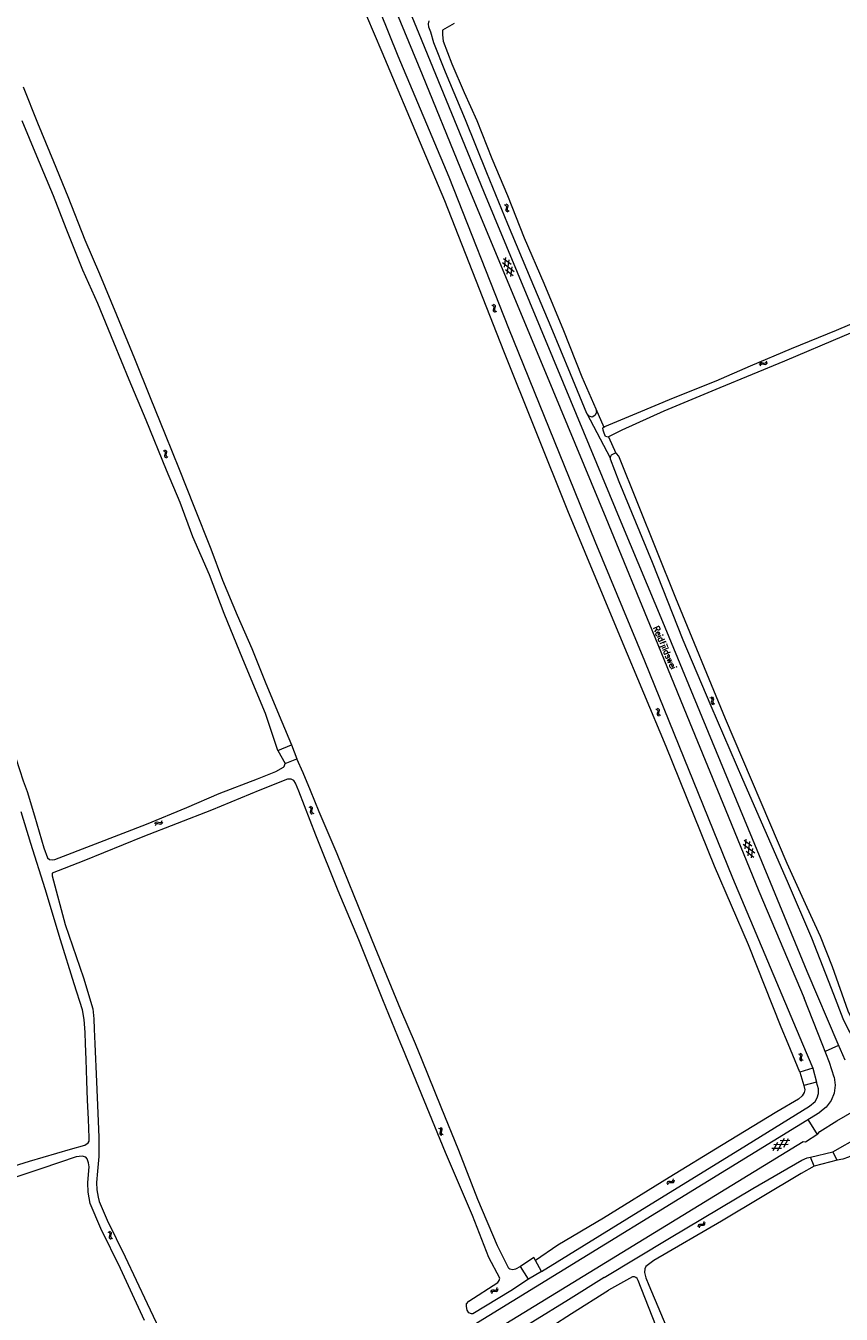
# Model space of a CAD drawing. Header units: metres. Extents: x 189705 to 199106, y 581686 to 588448.
# Tile 85 of 256: x 191697 to 191956, y 585914 to 586323. Entities that reach past the tile are written whole.
import ezdxf

# ---------------------------------------------------------------- set-up
doc = ezdxf.new("R2010")
doc.units = ezdxf.units.M
doc.layers.add('B-WA-OG-GBKN-G', color=7, linetype='Continuous', lineweight=18)
doc.styles.add('Style-STANDARD', font='STANDARD.shx')

msp = doc.modelspace()

# ---------------------------------------------------------------- linework, layer by layer
at = {"layer": 'B-WA-OG-GBKN-G'}
for p, q in [((191848.912, 586266.608), (191849.283, 586266.44)), ((191849.283, 586266.44), (191849.513, 586266.206)), ((191849.45, 586265.48), (191849.343, 586265.086)), ((191849.361, 586266.82), (191849.733, 586266.655)), ((191849.551, 586265.882), (191849.45, 586265.48)), ((191849.513, 586266.206), (191849.551, 586265.882)), ((191849.733, 586266.655), (191849.965, 586266.423)), ((191849.898, 586265.693), (191849.794, 586265.299)), ((191849.794, 586265.299), (191849.829, 586264.971)), ((191850.003, 586266.087), (191849.898, 586265.693)), ((191849.965, 586266.423), (191850.003, 586266.087)), ((191849.343, 586265.086), (191849.378, 586264.758)), ((191849.378, 586264.758), (191849.615, 586264.518)), ((191849.615, 586264.518), (191849.988, 586264.351)), ((191849.829, 586264.971), (191850.064, 586264.73)), ((191850.064, 586264.73), (191850.437, 586264.563)), ((191848.615, 586249.515), (191851.03, 586247.651)), ((191848.904, 586246.779), (191849.312, 586249.801)), ((191849.825, 586244.534), (191850.439, 586249.089)), ((191848.313, 586248.218), (191851.951, 586245.408)), ((191849.232, 586245.977), (191851.646, 586244.112)), ((191850.95, 586243.826), (191851.358, 586246.852)), ((191844.893, 586234.751), (191845.262, 586234.578)), ((191845.262, 586234.578), (191845.489, 586234.34)), ((191845.415, 586233.615), (191845.303, 586233.223)), ((191845.303, 586233.223), (191845.333, 586232.895)), ((191845.333, 586232.895), (191845.566, 586232.651)), ((191845.346, 586234.956), (191845.716, 586234.786)), ((191845.522, 586234.016), (191845.415, 586233.615)), ((191845.489, 586234.34), (191845.522, 586234.016)), ((191845.566, 586232.651), (191845.937, 586232.479)), ((191845.716, 586234.786), (191845.943, 586234.551)), ((191845.867, 586233.822), (191845.757, 586233.429)), ((191845.757, 586233.429), (191845.787, 586233.101)), ((191845.787, 586233.101), (191846.018, 586232.857)), ((191845.977, 586234.214), (191845.867, 586233.822)), ((191845.943, 586234.551), (191845.977, 586234.214)), ((191846.018, 586232.857), (191846.389, 586232.685)), ((191929.974, 586215.85), (191930.135, 586216.224)), ((191930.135, 586216.224), (191930.364, 586216.457)), ((191930.364, 586216.457), (191930.7, 586216.499)), ((191930.7, 586216.499), (191931.094, 586216.399)), ((191931.094, 586216.399), (191931.49, 586216.299)), ((191931.49, 586216.299), (191931.817, 586216.337)), ((191931.817, 586216.337), (191932.056, 586216.575)), ((191932.056, 586216.575), (191932.219, 586216.95)), ((191932.273, 586216.128), (191932.435, 586216.503)), ((191930.191, 586215.403), (191930.354, 586215.776)), ((191930.354, 586215.776), (191930.586, 586216.008)), ((191930.586, 586216.008), (191930.91, 586216.05)), ((191930.91, 586216.05), (191931.313, 586215.953)), ((191931.313, 586215.953), (191931.708, 586215.851)), ((191931.708, 586215.851), (191932.035, 586215.889)), ((191932.035, 586215.889), (191932.273, 586216.128)), ((191740.517, 586188.474), (191740.888, 586188.305)), ((191740.888, 586188.305), (191741.117, 586188.07)), ((191740.967, 586188.685), (191741.339, 586188.518)), ((191741.153, 586187.746), (191741.05, 586187.344)), ((191741.117, 586188.07), (191741.153, 586187.746)), ((191741.339, 586188.518), (191741.569, 586188.285)), ((191741.499, 586187.556), (191741.394, 586187.161)), ((191741.606, 586187.948), (191741.499, 586187.556)), ((191741.569, 586188.285), (191741.606, 586187.948)), ((191741.05, 586187.344), (191740.942, 586186.95)), ((191740.942, 586186.95), (191740.975, 586186.623)), ((191740.975, 586186.623), (191741.211, 586186.382)), ((191741.211, 586186.382), (191741.583, 586186.213)), ((191741.394, 586187.161), (191741.427, 586186.834)), ((191741.427, 586186.834), (191741.661, 586186.592)), ((191741.661, 586186.592), (191742.033, 586186.423)), ((191914.176, 586110.062), (191914.55, 586109.899)), ((191914.55, 586109.899), (191914.783, 586109.668)), ((191914.623, 586110.28), (191914.997, 586110.12)), ((191914.997, 586110.12), (191915.231, 586109.891)), ((191915.231, 586109.891), (191915.274, 586109.555)), ((191896.979, 586106.45), (191897.351, 586106.284)), ((191897.351, 586106.284), (191897.582, 586106.051)), ((191897.427, 586106.664), (191897.8, 586106.501)), ((191897.621, 586105.727), (191897.521, 586105.324)), ((191897.582, 586106.051), (191897.621, 586105.727)), ((191897.8, 586106.501), (191898.032, 586106.27)), ((191898.072, 586105.933), (191897.969, 586105.54)), ((191898.032, 586106.27), (191898.072, 586105.933)), ((191914.729, 586108.941), (191914.627, 586108.546)), ((191914.627, 586108.546), (191914.666, 586108.219)), ((191914.666, 586108.219), (191914.906, 586107.982)), ((191914.825, 586109.344), (191914.729, 586108.941)), ((191914.783, 586109.668), (191914.825, 586109.344)), ((191914.906, 586107.982), (191915.281, 586107.82)), ((191915.174, 586109.161), (191915.075, 586108.764)), ((191915.075, 586108.764), (191915.114, 586108.438)), ((191915.114, 586108.438), (191915.352, 586108.2)), ((191915.274, 586109.555), (191915.174, 586109.161)), ((191915.352, 586108.2), (191915.728, 586108.038)), ((191897.521, 586105.324), (191897.416, 586104.93)), ((191897.416, 586104.93), (191897.452, 586104.603)), ((191897.452, 586104.603), (191897.69, 586104.364)), ((191897.69, 586104.364), (191898.064, 586104.198)), ((191897.969, 586105.54), (191897.866, 586105.145)), ((191897.866, 586105.145), (191897.902, 586104.817)), ((191897.902, 586104.817), (191898.138, 586104.577)), ((191898.138, 586104.577), (191898.512, 586104.412)), ((191786.798, 586075.289), (191787.168, 586075.119)), ((191787.168, 586075.119), (191787.397, 586074.883)), ((191787.33, 586074.157), (191787.221, 586073.764)), ((191787.221, 586073.764), (191787.254, 586073.437)), ((191787.248, 586075.498), (191787.62, 586075.331)), ((191787.254, 586073.437), (191787.489, 586073.195)), ((191787.433, 586074.559), (191787.33, 586074.157)), ((191787.397, 586074.883), (191787.433, 586074.559)), ((191787.489, 586073.195), (191787.862, 586073.026)), ((191787.62, 586075.331), (191787.85, 586075.098)), ((191787.779, 586074.369), (191787.673, 586073.975)), ((191787.673, 586073.975), (191787.706, 586073.647)), ((191787.706, 586073.647), (191787.94, 586073.405)), ((191787.886, 586074.761), (191787.779, 586074.369)), ((191787.85, 586075.098), (191787.886, 586074.761)), ((191787.94, 586073.405), (191788.312, 586073.236)), ((191737.899, 586069.875), (191738.066, 586070.247)), ((191738.066, 586070.247), (191738.299, 586070.477)), ((191738.11, 586069.425), (191738.279, 586069.796)), ((191738.279, 586069.796), (191738.514, 586070.025)), ((191738.299, 586070.477), (191738.636, 586070.514)), ((191738.514, 586070.025), (191738.838, 586070.061)), ((191738.636, 586070.514), (191739.028, 586070.407)), ((191738.838, 586070.061), (191739.24, 586069.958)), ((191739.028, 586070.407), (191739.423, 586070.302)), ((191739.24, 586069.958), (191739.634, 586069.85)), ((191739.423, 586070.302), (191739.75, 586070.335)), ((191739.634, 586069.85), (191739.961, 586069.883)), ((191739.75, 586070.335), (191739.992, 586070.569)), ((191739.961, 586069.883), (191740.202, 586070.119)), ((191739.992, 586070.569), (191740.161, 586070.941)), ((191740.202, 586070.119), (191740.371, 586070.491)), ((191925.345, 586062.014), (191925.707, 586065.043)), ((191924.732, 586063.444), (191928.413, 586060.69)), ((191925.015, 586064.746), (191927.457, 586062.919)), ((191925.685, 586061.218), (191928.127, 586059.389)), ((191926.3, 586059.784), (191926.845, 586064.348)), ((191927.436, 586059.093), (191927.798, 586062.125)), ((191942.28, 585996.884), (191942.651, 585996.716)), ((191942.651, 585996.716), (191942.88, 585996.481)), ((191942.815, 585995.755), (191942.707, 585995.361)), ((191942.707, 585995.361), (191942.741, 585995.034)), ((191942.729, 585997.095), (191943.101, 585996.929)), ((191942.917, 585996.157), (191942.815, 585995.755)), ((191942.88, 585996.481), (191942.917, 585996.157)), ((191943.101, 585996.929), (191943.332, 585996.697)), ((191943.264, 585995.968), (191943.159, 585995.573)), ((191943.159, 585995.573), (191943.193, 585995.246)), ((191943.193, 585995.246), (191943.427, 585995.004)), ((191943.369, 585996.36), (191943.264, 585995.968)), ((191943.332, 585996.697), (191943.369, 585996.36)), ((191942.741, 585995.034), (191942.978, 585994.793)), ((191942.978, 585994.793), (191943.35, 585994.625)), ((191943.427, 585995.004), (191943.8, 585994.836)), ((191828, 585973.302), (191828.364, 585973.118)), ((191828.487, 585972.151), (191828.362, 585971.762)), ((191828.362, 585971.762), (191828.382, 585971.433)), ((191828.364, 585973.118), (191828.583, 585972.873)), ((191828.382, 585971.433), (191828.608, 585971.183)), ((191828.458, 585973.494), (191828.823, 585973.312)), ((191828.606, 585972.548), (191828.487, 585972.151)), ((191828.583, 585972.873), (191828.606, 585972.548)), ((191828.608, 585971.183), (191828.973, 585970.999)), ((191828.944, 585972.344), (191828.822, 585971.954)), ((191828.822, 585971.954), (191828.842, 585971.626)), ((191828.823, 585973.312), (191829.043, 585973.07)), ((191828.842, 585971.626), (191829.066, 585971.374)), ((191829.067, 585972.732), (191828.944, 585972.344)), ((191829.043, 585973.07), (191829.067, 585972.732)), ((191829.066, 585971.374), (191829.431, 585971.191)), ((191936.952, 585966.827), (191933.903, 585966.779)), ((191934.29, 585966.133), (191935.772, 585968.799)), ((191939.034, 585968.073), (191934.438, 585968)), ((191935.618, 585966.027), (191937.853, 585970.045)), ((191939.566, 585969.292), (191936.514, 585969.243)), ((191937.696, 585967.271), (191939.18, 585969.937)), ((191900.569, 585955.681), (191900.67, 585956.076)), ((191900.67, 585956.076), (191900.86, 585956.342)), ((191900.852, 585955.274), (191900.956, 585955.668)), ((191900.86, 585956.342), (191901.186, 585956.436)), ((191900.956, 585955.668), (191901.149, 585955.933)), ((191901.149, 585955.933), (191901.462, 585956.024)), ((191901.186, 585956.436), (191901.591, 585956.398)), ((191901.462, 585956.024), (191901.876, 585955.991)), ((191901.591, 585956.398), (191901.997, 585956.36)), ((191901.876, 585955.991), (191902.282, 585955.951)), ((191901.997, 585956.36), (191902.315, 585956.449)), ((191902.282, 585955.951), (191902.599, 585956.039)), ((191902.315, 585956.449), (191902.513, 585956.72)), ((191902.513, 585956.72), (191902.616, 585957.116)), ((191902.599, 585956.039), (191902.797, 585956.312)), ((191902.797, 585956.312), (191902.9, 585956.708)), ((191910.504, 585941.908), (191910.547, 585942.313)), ((191910.547, 585942.313), (191910.696, 585942.604)), ((191910.696, 585942.604), (191911.005, 585942.744)), ((191910.889, 585941.951), (191911.042, 585942.242)), ((191911.005, 585942.744), (191911.411, 585942.765)), ((191911.042, 585942.242), (191911.338, 585942.377)), ((191911.338, 585942.377), (191911.752, 585942.404)), ((191911.411, 585942.765), (191911.819, 585942.787)), ((191911.752, 585942.404), (191912.16, 585942.423)), ((191911.819, 585942.787), (191912.12, 585942.92)), ((191912.12, 585942.92), (191912.277, 585943.218)), ((191912.16, 585942.423), (191912.461, 585942.556)), ((191912.277, 585943.218), (191912.322, 585943.624)), ((191912.461, 585942.556), (191912.617, 585942.855)), ((191912.617, 585942.855), (191912.661, 585943.262)), ((191722.935, 585940.277), (191723.305, 585940.107)), ((191723.305, 585940.107), (191723.534, 585939.871)), ((191723.466, 585939.145), (191723.357, 585938.752)), ((191723.357, 585938.752), (191723.39, 585938.425)), ((191723.385, 585940.486), (191723.757, 585940.319)), ((191723.39, 585938.425), (191723.626, 585938.183)), ((191723.57, 585939.547), (191723.466, 585939.145)), ((191723.534, 585939.871), (191723.57, 585939.547)), ((191723.626, 585938.183), (191723.998, 585938.014)), ((191723.757, 585940.319), (191723.986, 585940.086)), ((191723.916, 585939.357), (191723.81, 585938.962)), ((191723.81, 585938.962), (191723.842, 585938.635)), ((191723.842, 585938.635), (191724.076, 585938.393)), ((191724.023, 585939.749), (191723.916, 585939.357)), ((191723.986, 585940.086), (191724.023, 585939.749)), ((191724.076, 585938.393), (191724.448, 585938.223)), ((191910.843, 585941.546), (191910.889, 585941.951)), ((191844.627, 585921.11), (191844.718, 585921.507)), ((191844.718, 585921.507), (191844.901, 585921.778)), ((191844.901, 585921.778), (191845.224, 585921.88)), ((191845.224, 585921.88), (191845.63, 585921.853)), ((191845.63, 585921.853), (191846.037, 585921.826)), ((191846.037, 585921.826), (191846.352, 585921.922)), ((191846.332, 585921.424), (191846.647, 585921.52)), ((191846.352, 585921.922), (191846.544, 585922.199)), ((191846.544, 585922.199), (191846.636, 585922.597)), ((191846.647, 585921.52), (191846.838, 585921.799)), ((191846.838, 585921.799), (191846.93, 585922.197)), ((191844.921, 585920.71), (191845.015, 585921.106)), ((191845.015, 585921.106), (191845.201, 585921.377)), ((191845.201, 585921.377), (191845.511, 585921.476)), ((191845.511, 585921.476), (191845.926, 585921.453)), ((191845.926, 585921.453), (191846.332, 585921.424))]:
    msp.add_line(p, q, dxfattribs=at)
at = {"layer": 'B-WA-OG-GBKN-G', "flags": 128}
for points in [[(191939.005, 586000), (191936.817, 586005.312), (191926.401, 586031.502), (191915.688, 586056.525), (191900.326, 586094.439), (191886.092, 586128.408), (191869.043, 586169.382), (191848.687, 586220.041), (191830.028, 586267.784), (191823.115, 586284.096), (191810.03, 586315.091), (191797.906, 586343.719), (191774.408, 586399.677), (191757.586, 586438.259), (191737.345, 586486.234), (191731.652, 586500)], [(191736.011, 586500), (191741.813, 586485.87), (191751.324, 586463.415), (191766.004, 586430.361), (191784.515, 586387.063), (191803.433, 586342.857), (191815.084, 586313.926), (191831.222, 586275.404), (191850.246, 586227.331), (191877.579, 586159.73), (191893.37, 586121.67), (191921.348, 586052.793), (191943.633, 586000)], [(191741.248, 586500), (191746.52, 586487.775), (191758.77, 586459.281), (191776.092, 586419.349), (191790.751, 586384.907), (191807.21, 586345.687), (191822.755, 586307.942), (191834.953, 586278.101), (191864.269, 586207.668), (191881.108, 586167.152), (191896.73, 586129.228), (191907.837, 586102.057), (191919.02, 586074.682), (191929.671, 586048.527), (191944.073, 586014.564)], [(191745.655, 586500), (191753.224, 586482.357), (191770.192, 586443.467), (191787.387, 586403.585), (191800.296, 586373.363), (191813.28, 586341.642), (191821.699, 586321.002), (191825.3, 586312.183), (191842.266, 586270.853), (191867.549, 586209.977), (191886.468, 586164.631), (191899.072, 586134.206), (191913.578, 586099.053), (191927.602, 586065.273), (191945, 586023.132)], [(191863.713, 586227.702), (191857.354, 586242.775), (191849.964, 586260.417), (191843.29, 586276.69), (191836.579, 586293.592), (191830.148, 586308.652), (191826.444, 586318.06), (191825.546, 586321.446), (191824.895, 586322.996), (191824.826, 586324.066), (191825.049, 586325.025)], [(191832.993, 586324.175), (191829.248, 586322.071), (191829.186, 586320.51), (191829.466, 586318.59), (191832.222, 586311.356), (191836.069, 586302.181), (191840.143, 586293.382), (191844.915, 586281.314), (191849.864, 586269.55), (191855.151, 586256.042), (191861.396, 586241.669), (191867.671, 586226.616), (191873.474, 586211.868), (191877.903, 586201.766)], [(191696.046, 586304.03), (191700.548, 586292.553), (191705.683, 586280.354), (191710.173, 586269.155), (191715.621, 586255.381), (191720.274, 586244.622), (191725.634, 586231.639), (191731.4, 586217.734), (191736.392, 586205.367), (191741.133, 586193.617), (191745.532, 586182.555), (191750.234, 586170.798), (191755.664, 586157.27), (191759.353, 586147.37), (191763.96, 586136.196), (191768.619, 586125.645), (191773.148, 586114.479), (191778.231, 586102.28), (191781.233, 586095)], [(191776.906, 586093.268), (191772.981, 586104.99), (191765.824, 586122.275), (191759.884, 586136.738), (191755.19, 586149.02), (191749.938, 586161.122), (191745.888, 586172.002), (191741.546, 586182.299), (191735.143, 586198.105), (191729.659, 586210.939), (191724.834, 586222.787), (191719.784, 586235.186), (191714.942, 586245.751), (191709.687, 586259.052), (191705.707, 586269.361), (191700.366, 586281.962), (191695.701, 586293.219)], [(192000, 586238.076), (191998.541, 586241.025), (191997.874, 586241.435), (191996.863, 586241.47), (191995.864, 586241.278), (191986.794, 586237.6), (191972.674, 586231.608), (191956.842, 586224.932), (191937.889, 586216.859), (191917.32, 586208.432), (191899.568, 586200.958), (191886.155, 586194.925), (191881.947, 586192.809)], [(191880.479, 586195.959), (191880.778, 586196.151), (191890.939, 586200.364), (191902.573, 586205.255), (191916.205, 586210.671), (191927.048, 586215.382), (191940.148, 586220.865), (191954.345, 586226.754), (191966.407, 586231.785), (191973.882, 586234.832)], [(191875.033, 586200.229), (191869.931, 586212.888), (191863.713, 586227.702)], [(191877.921, 586201.726), (191878.145, 586200.572), (191877.669, 586199.588), (191876.832, 586199.142), (191875.815, 586199.43), (191875.033, 586200.229)], [(191875.033, 586200.229), (191882.546, 586186.213)], [(191877.903, 586201.766), (191877.921, 586201.726)], [(191877.903, 586201.766), (191877.921, 586201.727)], [(191877.921, 586201.727), (191880.479, 586195.959)], [(191881.947, 586192.809), (191881.897, 586192.784), (191880.997, 586192.929), (191880.591, 586194.012), (191880.295, 586194.985), (191880.174, 586195.764), (191880.479, 586195.959)], [(191881.947, 586192.809), (191884.325, 586187.629)], [(191884.325, 586187.629), (191884.064, 586187.675), (191882.801, 586187.057), (191882.559, 586186.601), (191882.546, 586186.213)], [(192000, 586010.982), (191980.788, 586005.739), (191969.485, 586002.321), (191967.921, 586002.269), (191965.551, 586002.533), (191963.621, 586002.944), (191962.422, 586003.601), (191961.273, 586004.356), (191960.464, 586005.551), (191958.085, 586010.408), (191953.122, 586024.468), (191949.341, 586034.134), (191945.096, 586043.384), (191938.724, 586057.346), (191919.166, 586103.315), (191903.316, 586141.597), (191885.299, 586186.708), (191884.52, 586187.594), (191884.325, 586187.629)], [(191882.546, 586186.213), (191882.532, 586185.822), (191885.297, 586178.649), (191895.821, 586153.075), (191905.54, 586128.413), (191914.507, 586107.406), (191924.494, 586084.141), (191938.723, 586051.689), (191946.455, 586033.69), (191953.435, 586015.853), (191956.442, 586008.116), (191958.348, 586004.167), (191959.396, 586002.528), (191960.497, 586001.426), (191962.028, 586000.54), (191963.901, 586000)], [(191683.77, 586123.723), (191688.391, 586113.301), (191689.996, 586107.217), (191691.287, 586100.162), (191692.243, 586096.083), (191693.662, 586090.816), (191695.997, 586083.609), (191697.265, 586080.222), (191699.633, 586072.424), (191702.571, 586062.3), (191703.811, 586059.11), (191704.427, 586058.625), (191705.345, 586058.467), (191706.056, 586058.64), (191719.016, 586063.551), (191735.207, 586069.782), (191748.071, 586075.144), (191758.314, 586079.528), (191770.459, 586084.203), (191776.338, 586086.528), (191778.681, 586087.89), (191778.896, 586088.11), (191779.216, 586089.127)], [(191776.906, 586093.268), (191781.233, 586095)], [(191781.233, 586095), (191782.953, 586090.556)], [(191776.906, 586093.268), (191779.216, 586089.127)], [(191779.216, 586089.127), (191782.953, 586090.556)], [(191820.624, 586000), (191816.007, 586010.851), (191807.829, 586030.649), (191801.17, 586047.023), (191795.752, 586060.347), (191790.006, 586073.775), (191787.354, 586080.498), (191784.931, 586086.079), (191782.953, 586090.556)], [(191816.042, 586000), (191810.308, 586014.072), (191802.613, 586033.105), (191796.076, 586048.649), (191789.029, 586066.376), (191783.608, 586080.3), (191782.558, 586082.883), (191781.976, 586083.707), (191781.148, 586084.105), (191780.046, 586084.134), (191771.157, 586080.623), (191755.805, 586074.315), (191734.036, 586065.795), (191715.344, 586058.217), (191705.262, 586054.28), (191705.193, 586053.371), (191709.402, 586037.908), (191715.156, 586020.982), (191718.116, 586011.149), (191718.468, 586008.037), (191718.627, 586004.687), (191718.832, 586000)], [(191715.845, 586000), (191715.679, 586003.654), (191715.457, 586007.794), (191714.875, 586010.858), (191712.24, 586019.069), (191707.848, 586033.034), (191702.987, 586049.272), (191698.489, 586063.638), (191695.412, 586073.772)], [(191945, 586023.132), (191954.862, 586000)], [(191949.848, 586000), (191944.073, 586014.564)], [(191697.995, 585962.798), (191711.105, 585966.628), (191715.634, 585967.827), (191716.701, 585968.607), (191716.976, 585969.164), (191717.035, 585970.173), (191716.81, 585976.163), (191716.514, 585982.134), (191716.259, 585988.244), (191716.071, 585995.033), (191715.845, 586000)], [(191718.832, 586000), (191719.356, 585988.016), (191719.726, 585978.056), (191720.086, 585970.336), (191720.09, 585964.208), (191719.628, 585959.604), (191719.336, 585956.027), (191719.395, 585953.648), (191719.833, 585951.305), (191720.17, 585949.912), (191722.686, 585944.051), (191728.418, 585932.344), (191735.452, 585917.605), (191743.162, 585901.291)], [(191856.596, 585925.264), (191850.975, 585921.616), (191838.893, 585914.248), (191838.463, 585914.262), (191837.597, 585914.63), (191837.044, 585915.445), (191836.825, 585916.656), (191836.903, 585917.465), (191837.57, 585918.269), (191846.831, 585924.273), (191847.286, 585924.849), (191847.453, 585925.577), (191843.964, 585932.186), (191838.726, 585945.479), (191830.221, 585965.519), (191823.392, 585982.005), (191816.625, 585998.57), (191816.042, 586000)], [(191854.055, 585929.366), (191852.407, 585928.481), (191851.626, 585928.278), (191850.637, 585928.417), (191850.27, 585928.71), (191846.676, 585935.91), (191840.472, 585950.641), (191834.405, 585966.211), (191828.812, 585979.966), (191822.809, 585994.866), (191820.624, 586000)], [(191942.697, 585991.035), (191939.005, 586000)], [(191943.633, 586000), (191946.889, 585992.286)], [(191953.625, 585989.48), (191952.2, 585994.069), (191949.848, 586000)], [(191955.081, 585999.486), (191950.779, 585997.652)], [(191954.862, 586000), (191956.992, 585995.005)], [(191946.889, 585992.286), (191942.697, 585991.035)], [(191946.889, 585992.286), (191948.085, 585987.918)], [(191860.657, 585927.68), (191887.83, 585944.446), (191925.807, 585967.81), (191945.785, 585980.219), (191947.581, 585981.71), (191948.292, 585982.845), (191948.642, 585984.307), (191948.667, 585985.699), (191948.085, 585987.918)], [(191942.697, 585991.035), (191944.008, 585986.815)], [(191948.085, 585987.918), (191944.008, 585986.815)], [(191953.625, 585989.48), (191953.978, 585986.939), (191953.664, 585984.392), (191952.704, 585982.013), (191951.164, 585979.961), (191949.146, 585978.376)], [(191944.008, 585986.815), (191944.31, 585985.413), (191944.144, 585984.637), (191943.47, 585983.537), (191942.289, 585982.441), (191935.42, 585978.48), (191917.873, 585967.794), (191901.196, 585957.538), (191880.349, 585944.627), (191865.921, 585936.094), (191858.751, 585931.261)], [(191953.282, 585965.716), (191961.841, 585970.649), (191972.014, 585975.494), (191978.994, 585978.249), (191992.385, 585982.84), (192000, 585984.923)], [(192000, 585980.082), (191994.692, 585978.338), (191994.572, 585977.949), (191994.622, 585977.526), (191992.504, 585976.669), (191992.149, 585976.89), (191991.423, 585977.248), (191989.815, 585977.303), (191988.004, 585977.055), (191983.617, 585975.73), (191979.907, 585974.303), (191976.553, 585972.891), (191972.436, 585971.363), (191963.642, 585967.04), (191958.252, 585964.044), (191956.372, 585963.389), (191954.594, 585963.107)], [(191818.795, 585897.747), (191829.105, 585904.665), (191949.146, 585978.376)], [(191945.322, 585976.028), (191948.248, 585971.262)], [(191949.079, 585972.226), (191954.482, 585975.628)], [(191954.482, 585975.628), (191960.033, 585978.781)], [(191820.414, 585892.712), (191830.558, 585899.67), (191943.792, 585968.968), (191944.562, 585968.925), (191948.479, 585971.409), (191949.079, 585972.226)], [(191734.573, 585912.155), (191726.946, 585928.678), (191720.743, 585941.35), (191717.266, 585949.339), (191716.699, 585952.972), (191716.606, 585955.872), (191716.829, 585958.499), (191716.952, 585960.957), (191716.773, 585962.218), (191716.405, 585963.501), (191715.911, 585964.096), (191714.743, 585964.376), (191712.862, 585964.103), (191701.942, 585960.404), (191678.921, 585952.775)], [(191682.687, 585957.979), (191697.995, 585962.798)], [(191880.63, 585925.81), (191901.35, 585938.34), (191927.798, 585954.05), (191943.417, 585963.07), (191945.111, 585963.865), (191946.102, 585964.011)], [(191946.102, 585964.011), (191953.282, 585965.716)], [(191947.295, 585961.216), (191946.102, 585964.011)], [(191954.594, 585963.107), (191947.295, 585961.216)], [(191954.594, 585963.107), (191953.282, 585965.716)], [(191947.295, 585961.216), (191943.157, 585958.842), (191917.825, 585943.675), (191896.365, 585931.173), (191893.796, 585929.319), (191893.474, 585928.568), (191893.452, 585927.38), (191893.829, 585925.722), (191894.771, 585923.358), (191907.916, 585892.235)], [(191858.275, 585932.156), (191854.055, 585929.366)], [(191858.751, 585931.261), (191858.275, 585932.156)], [(191860.657, 585927.68), (191858.751, 585931.261)], [(191880.63, 585925.81), (191869.219, 585918.709), (191857.971, 585911.735), (191847.091, 585904.877), (191836.484, 585898.383), (191828.047, 585893.347), (191822.456, 585889.342), (191817.795, 585885.577), (191811.667, 585879.377), (191803.807, 585870.194), (191795.703, 585860.172), (191792.015, 585855.503), (191790.263, 585851.388)], [(191856.596, 585925.264), (191854.055, 585929.366)], [(191860.657, 585927.68), (191856.596, 585925.264)], [(191905.121, 585889.78), (191891.382, 585924.881), (191891.077, 585925.459), (191890.689, 585925.85), (191890.194, 585926.027), (191889.644, 585926.043), (191881.974, 585921.764)], [(191818.574, 585879.919), (191822.86, 585883.892), (191828.853, 585888.238), (191837.25, 585893.641), (191847.498, 585899.772), (191857.729, 585906.366), (191870.172, 585914.332), (191881.974, 585921.764)]]:
    msp.add_lwpolyline(points, dxfattribs=at)

# ---------------------------------------------------------------- texts
at = {"layer": 'B-WA-OG-GBKN-G', "style": 'Style-STANDARD'}
msp.add_text('Reidfjildswei', height=2, rotation=293.33404, dxfattribs=at).set_placement((191896.05, 586132.201))

doc.saveas('drawing.dxf')
